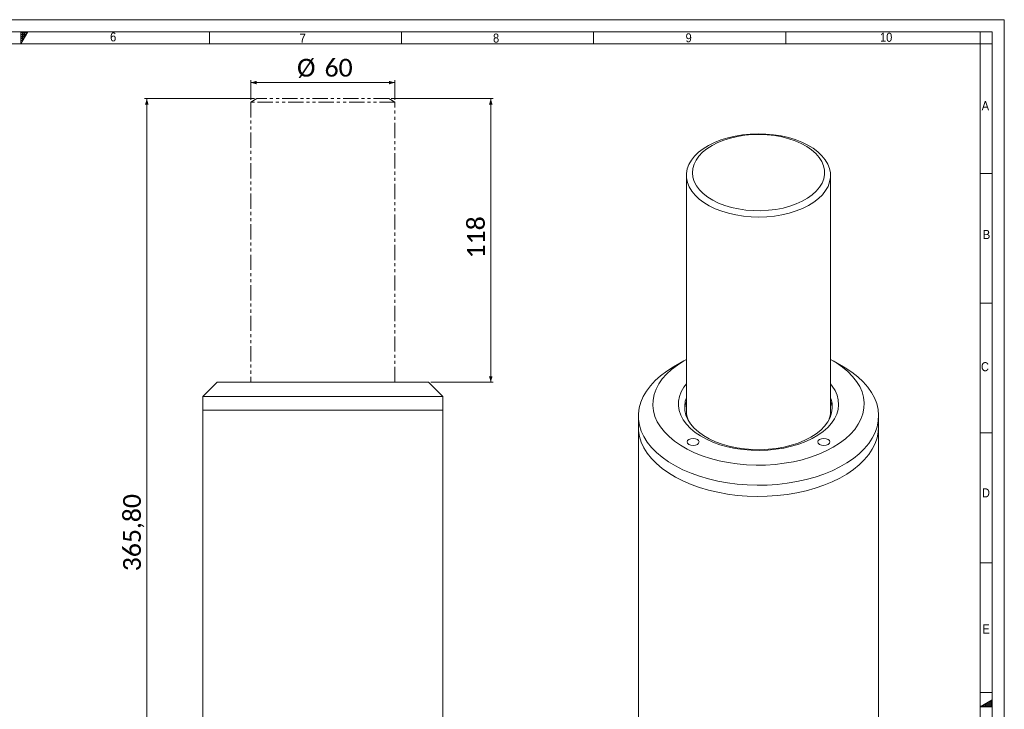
# Model space of a CAD drawing. Header units: millimetres. Extents: x 10 to 836, y 10 to 584.
# Tile 4 of 4: x 421 to 831, y 297 to 584. Entities that reach past the tile are written whole.
import ezdxf

# ---------------------------------------------------------------- set-up
doc = ezdxf.new("R2010")
doc.units = ezdxf.units.MM
doc.linetypes.add('SLD-Combinazione-di-due-tratteggi', pattern=[12.7, 6.35, -1.27, 1.27, -1.27, 1.27, -1.27])
doc.linetypes.add('SLD-Solido', pattern=[0])
doc.styles.add('SLDTEXTSTYLE0', font='GOTHIC.TTF', dxfattribs={"width": 0.913})
doc.styles.add('SLDTEXTSTYLE3', font='CALIBRIB.TTF')
doc.styles.add('SLDTEXTSTYLE4', font='CALIBRI.TTF')
doc.dimstyles.new('SLDDIMSTYLE0', dxfattribs={"dimtxt": 7.408333, "dimasz": 2.5, "dimexe": 0, "dimexo": 0.0625, "dimgap": 1.852083, "dimtad": 1, "dimrnd": 1e-09, "dimzin": 12, "dimdsep": 46, "dimtxsty": 'SLDTEXTSTYLE3', "dimsah": 1, "dimcen": 0.09, "dimadec": 0, "dimazin": 3, "dimtfac": 1, "dimtofl": 0, "dimtmove": 0, "dimatfit": 3, "dimfxl": 0, "dimfrac": 2, "dimtolj": 1, "dimtzin": 12, "dimarcsym": 0})

# ---------------------------------------------------------------- blocks, each defined once
blk = doc.blocks.new('_D_2')
at = {"color": 7, "linetype": 'SLD-Solido', "lineweight": 0}
for p, q in [((575.72, 551.14), (618.16, 551.14)), ((617.16, 551.14), (617.16, 433.14)), ((592.22, 433.14), (618.16, 433.14))]:
    blk.add_line(p, q, dxfattribs=at)
for points in [[(617.16, 551.14), (616.41, 548.64), (617.91, 548.64)], [(617.16, 433.14), (617.91, 435.64), (616.41, 435.64)]]:
    blk.add_solid(points, dxfattribs=at)
at = {"color": 7, "linetype": 'SLD-Solido', "lineweight": 0, "insert": (607.28, 484.63), "char_height": 7.408, "attachment_point": 1, "rotation": 90, "style": 'SLDTEXTSTYLE4'}
blk.add_mtext('118', dxfattribs=at)
blk = doc.blocks.new('_D_4')
at = {"color": 7, "linetype": 'SLD-Solido', "lineweight": 0}
for p, q in [((518.72, 551.14), (472.93, 551.14)), ((473.93, 185.34), (473.93, 551.14)), ((496.22, 185.34), (472.93, 185.34))]:
    blk.add_line(p, q, dxfattribs=at)
for points in [[(473.93, 551.14), (473.18, 548.64), (474.68, 548.64)], [(473.93, 185.34), (474.68, 187.84), (473.18, 187.84)]]:
    blk.add_solid(points, dxfattribs=at)
at = {"color": 7, "linetype": 'SLD-Solido', "lineweight": 0, "insert": (464.05, 354.45), "char_height": 7.408, "attachment_point": 1, "rotation": 90, "style": 'SLDTEXTSTYLE4'}
blk.add_mtext('365,80', dxfattribs=at)
blk = doc.blocks.new('_D_5')
at = {"color": 7, "linetype": 'SLD-Solido', "lineweight": 0}
for p, q in [((517.22, 550.7), (517.22, 558.83)), ((577.22, 557.83), (517.22, 557.83)), ((577.22, 550.7), (577.22, 558.83))]:
    blk.add_line(p, q, dxfattribs=at)
for points in [[(517.22, 557.83), (519.72, 557.08), (519.72, 558.58)], [(577.22, 557.83), (574.72, 558.58), (574.72, 557.08)]]:
    blk.add_solid(points, dxfattribs=at)
at = {"color": 7, "linetype": 'SLD-Solido', "lineweight": 0, "char_height": 7.408, "attachment_point": 1, "style": 'SLDTEXTSTYLE4'}
for s, insert in [('%%c', (536.49, 567.71)), ('60', (547.94, 567.71))]:
    blk.add_mtext(s, dxfattribs=dict(at, insert=insert))

msp = doc.modelspace()

# ---------------------------------------------------------------- hatches: boundary and pattern name
at = {"linetype": 'Continuous'}
h = msp.add_hatch(dxfattribs=at)
h.set_pattern_fill('NET', scale=0.25, style=0)
h.paths.add_polyline_path([(421.5, 579), (421.5, 574), (424.387, 579)], flags=0)
h = msp.add_hatch(dxfattribs=at)
h.set_pattern_fill('NET', scale=0.25, style=0)
h.paths.add_polyline_path([(826, 298), (826, 300.887), (821, 298)], flags=0)

# ---------------------------------------------------------------- linework, layer by layer
at = {"color": 7, "linetype": 'SLD-Solido', "lineweight": 0}
for p, q in [((831, 584), (10, 584)), ((831, 10), (831, 584)), ((826, 579), (15, 579)), ((421.5, 579), (424.387, 579)), ((421.5, 574), (424.387, 579)), ((421.5, 579), (421.5, 574)), ((500, 574), (500, 579)), ((580, 579), (580, 574)), ((660, 579), (660, 574)), ((740, 579), (740, 574)), ((821, 574), (821, 579)), ((826, 15), (826, 579)), ((826, 574), (821, 574)), ((826, 520), (821, 520)), ((826, 466), (821, 466)), ((826, 412), (821, 412)), ((826, 358), (821, 358)), ((826, 304), (821, 304)), ((826, 300.887), (821, 298)), ((826, 298), (826, 300.887)), ((821, 298), (826, 298))]:
    msp.add_line(p, q, dxfattribs=at)
at = {"color": 7, "linetype": 'SLD-Solido', "lineweight": 15}
for p, q in [((821, 574), (20, 574)), ((821, 20), (821, 574)), ((698.643, 519.182), (698.643, 421.151)), ((758.643, 421.151), (758.643, 519.182)), ((697.525, 441.967), (693.282, 439.517)), ((764.004, 439.517), (759.76, 441.967)), ((503.224, 433.144), (497.224, 427.144)), ((503.224, 433.144), (547.224, 433.144)), ((547.224, 433.144), (591.224, 433.144)), ((597.224, 427.144), (591.224, 433.144)), ((497.224, 427.144), (497.224, 421.444)), ((497.224, 427.144), (547.224, 427.144)), ((547.224, 427.144), (597.224, 427.144)), ((597.224, 421.444), (597.224, 427.144)), ((497.224, 421.444), (497.224, 185.344)), ((497.224, 421.444), (547.224, 421.444)), ((547.224, 421.444), (597.224, 421.444)), ((597.224, 204.655), (597.224, 421.444)), ((678.643, 419.11), (678.643, 414.456)), ((778.643, 414.456), (778.643, 419.11)), ((678.643, 414.456), (678.643, 221.67)), ((778.643, 221.67), (778.643, 414.456))]:
    msp.add_line(p, q, dxfattribs=at)
at = {"color": 7, "linetype": 'SLD-Combinazione-di-due-tratteggi', "lineweight": 0}
for p, q in [((519.724, 551.144), (517.224, 549.701)), ((517.224, 549.701), (517.224, 433.144)), ((577.224, 549.701), (517.224, 549.701)), ((574.724, 551.144), (519.724, 551.144)), ((577.224, 549.701), (574.724, 551.144)), ((577.224, 433.144), (577.224, 549.701)), ((503.224, 433.144), (497.224, 427.144)), ((503.224, 433.144), (547.224, 433.144)), ((547.224, 433.144), (591.224, 433.144)), ((597.224, 427.144), (591.224, 433.144)), ((497.224, 427.144), (497.224, 421.444)), ((497.224, 427.144), (547.224, 427.144)), ((547.224, 427.144), (597.224, 427.144)), ((597.224, 421.444), (597.224, 427.144)), ((497.224, 421.444), (497.224, 185.344)), ((497.224, 421.444), (547.224, 421.444)), ((547.224, 421.444), (597.224, 421.444)), ((597.224, 204.655), (597.224, 421.444))]:
    msp.add_line(p, q, dxfattribs=at)
at = {"color": 7, "linetype": 'SLD-Solido', "lineweight": 15, "flags": 128}
for points in [[(758.608, 518.348), (758.276, 516.483), (757.596, 514.649), (756.578, 512.868), (755.231, 511.162), (753.573, 509.549), (751.623, 508.05), (749.403, 506.68), (746.94, 505.458), (744.262, 504.396), (741.401, 503.508), (738.391, 502.804), (735.266, 502.291), (732.064, 501.977), (728.822, 501.864), (725.577, 501.954), (722.368, 502.247), (719.233, 502.738), (716.209, 503.421), (713.33, 504.29), (710.63, 505.333), (708.142, 506.538), (705.894, 507.892), (703.913, 509.378), (702.222, 510.979), (700.84, 512.676), (699.784, 514.45), (699.067, 516.279), (698.697, 518.142), (698.677, 520.017), (699.009, 521.882), (699.689, 523.716), (700.708, 525.497), (702.054, 527.203), (703.712, 528.816), (705.662, 530.315), (707.882, 531.684), (710.345, 532.907), (713.023, 533.969), (715.884, 534.857), (718.894, 535.561), (722.019, 536.074), (725.221, 536.388), (728.464, 536.501), (731.708, 536.41), (734.917, 536.118), (738.052, 535.627), (741.077, 534.944), (743.956, 534.075), (746.655, 533.032), (749.143, 531.827), (751.391, 530.473), (753.372, 528.987), (755.064, 527.386), (756.445, 525.689), (757.501, 523.915), (758.218, 522.086), (758.588, 520.223), (758.608, 518.348)], [(756.111, 519.596), (755.781, 517.794), (755.097, 516.024), (754.068, 514.312), (752.708, 512.678), (751.034, 511.145), (749.068, 509.731), (746.836, 508.456), (744.367, 507.337), (741.692, 506.387), (738.848, 505.619), (735.871, 505.044), (732.799, 504.668), (729.673, 504.497), (726.534, 504.532), (723.422, 504.774), (720.378, 505.219), (717.442, 505.862), (714.652, 506.694), (712.045, 507.703), (709.653, 508.878), (707.51, 510.202), (705.642, 511.659), (704.073, 513.23), (702.825, 514.893), (701.914, 516.628), (701.351, 518.411), (701.144, 520.219), (701.295, 522.03), (701.803, 523.819), (702.66, 525.562), (703.857, 527.238), (705.376, 528.824), (707.199, 530.3), (709.302, 531.647), (711.656, 532.846), (714.232, 533.882), (716.996, 534.742), (719.912, 535.415), (722.941, 535.892), (726.045, 536.165), (729.183, 536.233), (732.313, 536.094), (735.396, 535.75), (738.391, 535.206), (741.259, 534.467), (743.962, 533.545), (746.465, 532.451), (748.736, 531.199), (750.746, 529.807), (752.467, 528.29), (753.877, 526.671), (754.959, 524.969), (755.697, 523.208), (756.083, 521.409), (756.111, 519.596)], [(693.287, 439.52), (690.453, 437.741), (687.886, 435.831), (685.606, 433.803), (683.627, 431.673), (681.964, 429.454), (680.628, 427.163), (679.629, 424.815), (678.974, 422.428), (678.667, 420.017), (678.711, 417.599), (679.105, 415.193), (679.847, 412.813), (680.931, 410.478), (682.349, 408.204), (684.092, 406.006), (686.148, 403.9), (688.502, 401.9), (691.137, 400.022), (694.035, 398.277), (697.177, 396.678), (700.538, 395.237), (704.097, 393.963), (707.829, 392.865), (711.706, 391.952), (715.702, 391.229), (719.788, 390.702), (723.937, 390.374), (728.119, 390.247), (732.305, 390.323), (736.464, 390.601), (740.569, 391.079), (744.591, 391.753), (748.5, 392.62), (752.27, 393.672), (755.875, 394.902), (759.288, 396.303), (762.486, 397.863), (765.447, 399.572), (768.15, 401.419), (770.576, 403.389), (772.708, 405.47), (774.53, 407.647), (776.031, 409.903), (777.199, 412.225), (778.027, 414.595), (778.508, 416.996), (778.64, 419.412), (778.421, 421.826), (777.852, 424.221), (776.939, 426.581), (775.687, 428.887), (774.104, 431.126), (772.203, 433.28), (769.997, 435.334), (767.5, 437.275), (764.731, 439.088), (764.004, 439.517)], [(698.643, 442.59), (697.53, 441.97), (694.866, 440.288), (692.475, 438.474), (690.374, 436.545), (688.582, 434.514), (687.112, 432.399), (685.976, 430.216), (685.184, 427.983), (684.742, 425.718), (684.654, 423.439), (684.919, 421.165), (685.537, 418.914), (686.502, 416.704), (687.806, 414.553), (689.438, 412.478), (691.387, 410.495), (693.635, 408.622), (696.165, 406.872), (698.957, 405.261), (701.988, 403.8), (705.233, 402.502), (708.667, 401.377), (712.262, 400.434), (715.988, 399.682), (719.817, 399.125), (723.716, 398.768), (727.655, 398.615), (731.602, 398.666), (735.526, 398.921), (739.394, 399.378), (743.175, 400.034), (746.839, 400.882), (750.357, 401.917), (753.7, 403.13), (756.841, 404.511), (759.755, 406.048), (762.419, 407.731), (764.811, 409.544), (766.911, 411.474), (768.704, 413.505), (770.173, 415.62), (771.309, 417.803), (772.101, 420.036), (772.543, 422.301), (772.632, 424.579), (772.366, 426.853), (771.748, 429.104), (770.784, 431.314), (769.48, 433.466), (767.847, 435.541), (765.898, 437.523), (763.65, 439.397), (761.12, 441.146), (758.643, 442.59)], [(698.643, 432.417), (697.592, 431.032), (696.506, 429.151), (695.761, 427.216), (695.364, 425.248), (695.319, 423.266), (695.628, 421.292), (696.287, 419.347), (697.289, 417.451), (698.624, 415.624), (700.276, 413.887), (702.229, 412.257), (704.463, 410.751), (706.952, 409.386), (709.672, 408.176), (712.592, 407.134), (715.683, 406.271), (718.911, 405.596), (722.242, 405.116), (725.641, 404.836), (729.072, 404.759), (732.498, 404.887), (735.884, 405.217), (739.192, 405.747), (742.389, 406.47), (745.44, 407.378), (748.314, 408.464), (750.978, 409.714), (753.406, 411.115), (755.571, 412.653), (757.451, 414.312), (759.026, 416.073), (760.278, 417.919), (761.195, 419.829), (761.767, 421.783), (761.988, 423.761), (761.855, 425.742), (761.371, 427.704), (760.539, 429.627), (759.369, 431.491), (758.643, 432.417)], [(698.643, 426.681), (698.174, 425.181), (697.904, 423.265), (697.994, 421.344), (698.444, 419.439), (699.247, 417.574), (700.395, 415.77), (701.875, 414.048), (703.668, 412.428), (705.754, 410.93), (708.108, 409.571), (710.703, 408.367), (713.509, 407.332), (716.491, 406.478), (719.617, 405.815), (722.848, 405.351), (726.147, 405.091), (729.475, 405.039), (732.794, 405.195), (736.064, 405.558), (739.247, 406.122), (742.305, 406.881), (745.204, 407.827), (747.908, 408.949), (750.386, 410.232), (752.61, 411.663), (754.552, 413.224), (756.191, 414.897), (757.506, 416.663), (758.484, 418.5), (759.111, 420.388), (759.381, 422.304), (759.291, 424.225), (758.842, 426.13), (758.643, 426.681)], [(698.62, 424.989), (698.174, 423.548), (697.925, 421.968)], [(678.643, 414.456), (678.711, 412.945), (679.105, 410.538), (679.847, 408.159), (680.931, 405.824), (682.349, 403.55), (684.092, 401.352), (686.148, 399.245), (688.502, 397.246), (691.137, 395.367), (694.035, 393.623), (697.177, 392.024), (700.538, 390.583), (704.097, 389.309), (707.829, 388.211), (711.706, 387.298), (715.702, 386.575), (719.788, 386.047), (723.937, 385.719), (728.119, 385.593), (732.305, 385.669), (736.464, 385.947), (740.569, 386.424), (744.591, 387.099), (748.5, 387.965), (752.27, 389.017), (755.875, 390.248), (759.288, 391.648), (762.486, 393.209), (765.447, 394.918), (768.15, 396.765), (770.576, 398.735), (772.708, 400.816), (774.53, 402.992), (776.031, 405.249), (777.199, 407.571), (778.027, 409.94), (778.508, 412.342), (778.643, 414.456)], [(678.643, 414.456), (678.711, 412.945), (679.105, 410.538), (679.847, 408.159), (680.931, 405.824), (682.349, 403.55), (684.092, 401.352), (686.148, 399.245), (688.502, 397.246), (691.137, 395.367), (694.035, 393.623), (697.177, 392.024), (700.538, 390.583), (704.097, 389.309), (707.829, 388.211), (711.706, 387.298), (715.702, 386.575), (719.788, 386.047), (723.937, 385.719), (728.119, 385.593), (732.305, 385.669), (736.464, 385.947), (740.569, 386.424), (744.591, 387.099), (748.5, 387.965), (752.27, 389.017), (755.875, 390.248), (759.288, 391.648), (762.486, 393.209), (765.447, 394.918), (768.15, 396.765), (770.576, 398.735), (772.708, 400.816), (774.53, 402.992), (776.031, 405.249), (777.199, 407.571), (778.027, 409.94), (778.508, 412.342), (778.643, 414.456)], [(699.651, 409.314), (699.109, 408.846), (698.919, 408.293), (699.109, 407.741), (699.651, 407.273), (700.462, 406.96), (701.419, 406.85), (702.376, 406.96), (703.187, 407.273), (703.729, 407.741), (703.919, 408.293), (703.729, 408.846), (703.187, 409.314), (702.376, 409.627), (701.419, 409.737), (700.462, 409.627), (699.651, 409.314)], [(754.098, 409.314), (753.557, 408.846), (753.366, 408.293), (753.557, 407.741), (754.098, 407.273), (754.91, 406.96), (755.866, 406.85), (756.823, 406.96), (757.634, 407.273), (758.176, 407.741), (758.366, 408.293), (758.176, 408.846), (757.634, 409.314), (756.823, 409.627), (755.866, 409.737), (754.91, 409.627), (754.098, 409.314)]]:
    msp.add_lwpolyline(points, dxfattribs=at)
at = {"color": 7, "linetype": 'SLD-Solido', "lineweight": 15}
for centre, radius, start, end in [((748.543, 421.072), 10.854, 4.73489, 21.48904), ((709.142, 421.201), 10.5, 180.26892, 201.69651), ((748.26, 421.178), 10.383, 338.18096, 359.8536)]:
    msp.add_arc(centre, radius, start, end, dxfattribs=at)

# ---------------------------------------------------------------- texts
at = {"color": 7, "linetype": 'Continuous', "lineweight": 0, "char_height": 3.762, "attachment_point": 1, "style": 'SLDTEXTSTYLE0'}
for s, insert in [('6', (458.652, 578.738)), ('7', (537.551, 578.183)), ('8', (618.097, 578.225)), ('9', (698.28, 578.349)), ('10', (779.247, 578.562)), ('A', (821.585, 550.096)), ('B', (822.073, 496.463)), ('C', (821.285, 441.464)), ('D', (821.686, 388.956)), ('E', (821.833, 332.294))]:
    msp.add_mtext(s, dxfattribs=dict(at, insert=insert))

# ---------------------------------------------------------------- dimensions: what is measured, and where the dimension line sits
at = {"color": 7, "linetype": 'SLD-Solido', "lineweight": 0}
dim = msp.add_linear_dim(base=(517.224, 557.832), p1=(577.224, 549.701), p2=(517.224, 549.701), text='%%c<>', dimstyle='SLDDIMSTYLE0', dxfattribs=at)
dim.commit()
dim.dimension.update_dxf_attribs({"geometry": '_D_5', "text_midpoint": (547.224, 557.832), "dimtype": 160})
for base, p1, p2, picture, middle in [((473.933, 551.144), (497.224, 185.344), (519.724, 551.144), '_D_4', (473.933, 368.244)), ((617.16, 433.144), (574.724, 551.144), (591.224, 433.144), '_D_2', (617.16, 492.144))]:
    dim = msp.add_linear_dim(base=base, p1=p1, p2=p2, angle=90, dimstyle='SLDDIMSTYLE0', dxfattribs=at)
    dim.commit()
    dim.dimension.update_dxf_attribs({"geometry": picture, "text_midpoint": middle, "dimtype": 160})

doc.saveas('drawing.dxf')
